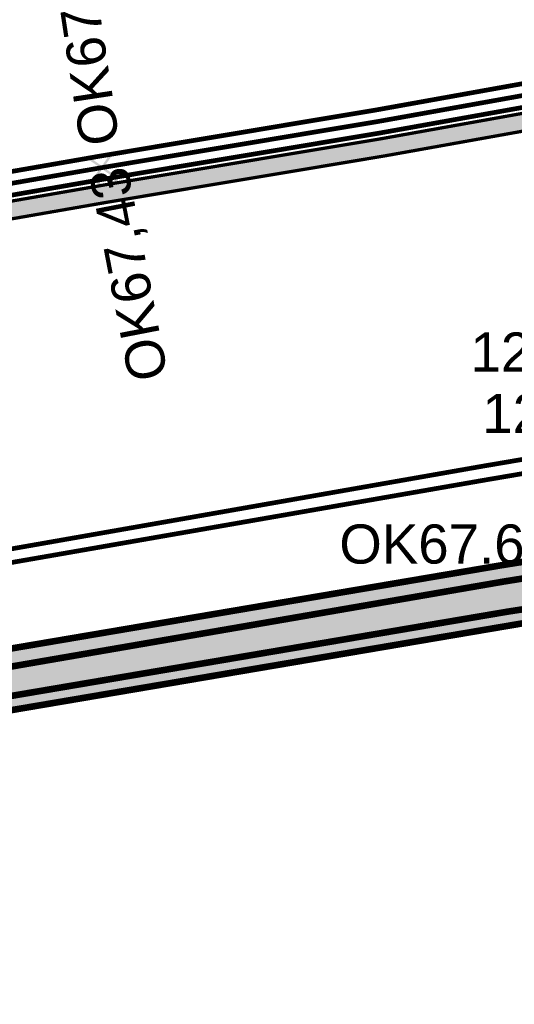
# Model space of a CAD drawing. Extents: x 454558 to 454682, y 5737288 to 5737467.
# Tile 4 of 12: x 454651 to 454662, y 5737288 to 5737309. Entities that reach past the tile are written whole.
import ezdxf

# ---------------------------------------------------------------- set-up
doc = ezdxf.new("R2010")
doc.units = 0
for name, color, linetype in [('Beschriftung_Bauteile_BH_BW_Kanal', 7, 'Continuous'), ('Leitungen_VN_(SWC)', 7, 'Continuous'), ('MSP_Leitungen', 7, 'Continuous'), ('NSP_Leitungen', 7, 'Continuous'), ('Schutzrohr', 7, 'Continuous'), ('Str_Höhenpunkte', 7, 'Continuous'), ('Str_Höhentexte', 7, 'Continuous'), ('Trassenflächen_Kanal', 7, 'Continuous'), ('Wärme_Beschriftung_Bauteile', 7, 'Continuous'), ('Wärme_Höhentexte', 7, 'Continuous')]:
    doc.layers.add(name, color=color, linetype=linetype)
doc.styles.add('TS[Beschriftung_Bauteile_BH_BW_Kanal[Arial_6_5_Regular__CW100_]]', font='ARIAL.TTF', dxfattribs={"height": 0.836965})
doc.styles.add('TS[Str_Höhentexte[Arial Narrow_6_5_Regular__CW100_]]', font='ARIALN.TTF', dxfattribs={"height": 0.836965})
doc.styles.add('TS[Wärme_Beschriftung_Bauteile[Arial_6_5_Regular__CW100_]]', font='ARIAL.TTF', dxfattribs={"height": 0.836965})
doc.styles.add('TS[Wärme_Höhentexte[Arial_6_5_Regular__CW100_]]', font='ARIAL.TTF', dxfattribs={"height": 0.836965})

# ---------------------------------------------------------------- blocks, each defined once
blk = doc.blocks.new('51')
at = {"true_color": 0x005ce6}
blk.add_hatch(color=195, dxfattribs=at).paths.add_polyline_path([(-1.46, -1.26), (-0.2, 0), (-1.46, 1.26), (-1.26, 1.46), (0, 0.2), (1.26, 1.46), (1.46, 1.26), (0.21, 0), (1.46, -1.25), (1.26, -1.46), (0, -0.2), (-1.26, -1.46)])
blk = doc.blocks.new('49')
at = {"true_color": 0xff0000}
blk.add_hatch(color=1, dxfattribs=at).paths.add_polyline_path([(-1.46, -1.26), (-0.2, 0), (-1.46, 1.26), (-1.26, 1.46), (0, 0.2), (1.26, 1.46), (1.46, 1.26), (0.21, 0), (1.46, -1.25), (1.26, -1.46), (0, -0.2), (-1.26, -1.46)])

msp = doc.modelspace()

# ---------------------------------------------------------------- hatches: boundary and pattern name
at = {"layer": 'Schutzrohr', "lineweight": 158, "true_color": 0xf5ca7a, "transparency": 33554687}
msp.add_hatch(color=101, dxfattribs=at).paths.add_polyline_path([(454658.999, 5737306.09), (454662.831, 5737306.777), (454665.302, 5737307.057), (454671.123, 5737306.126), (454677.2, 5737307.016), (454677.243, 5737306.643), (454671.12, 5737305.746), (454665.295, 5737306.679), (454662.885, 5737306.405), (454659.063, 5737305.721), (454653.153, 5737304.735), (454647.212, 5737303.702), (454641.297, 5737302.716), (454629.464, 5737300.65), (454617.567, 5737298.605), (454610.523, 5737297.491), (454608.413, 5737297.611), (454607.504, 5737297.832), (454606.655, 5737298.287), (454605.946, 5737298.939), (454605.42, 5737299.753), (454604.965, 5737301.223), (454604.797, 5737302.214), (454604.691, 5737304.028), (454604.498, 5737305.146), (454604.868, 5737305.21), (454605.064, 5737304.071), (454605.169, 5737302.265), (454605.331, 5737301.31), (454605.763, 5737299.913), (454606.235, 5737299.182), (454606.874, 5737298.595), (454607.639, 5737298.185), (454608.468, 5737297.983), (454610.504, 5737297.868), (454617.507, 5737298.975), (454629.398, 5737301.019), (454641.234, 5737303.086), (454647.149, 5737304.071), (454653.09, 5737305.104), (454658.999, 5737306.09)])
at = {"layer": 'Trassenflächen_Kanal', "lineweight": 158, "true_color": 0xd7c29e, "transparency": 33554687}
h = msp.add_hatch(color=141, dxfattribs=at)
h.paths.add_polyline_path([(454605.2866, 5737287.6958), (454603.9841, 5737287.5846), (454599.9919, 5737308.3479), (454601.2766, 5737308.5873), (454601.6197, 5737306.7669), (454605.2866, 5737287.6958)])
h.paths.add_polyline_path([(454624.7249, 5737289.3551), (454609.7656, 5737288.0781), (454636.3658, 5737292.6949), (454649.7281, 5737294.9617), (454656.4093, 5737296.0951), (454661.5513, 5737296.9674), (454662.4509, 5737297.1113), (454662.7009, 5737295.8433), (454661.7687, 5737295.6858), (454636.5856, 5737291.4137), (454624.7249, 5737289.3551)])

# ---------------------------------------------------------------- linework, layer by layer
at = {"layer": 'Leitungen_VN_(SWC)', "color": 1, "linetype": 'Continuous', "true_color": 0xff0000, "transparency": 33554687}
msp.add_lwpolyline([(454663.4984, 5737296.9247, 0.1411, 0.1411, 0), (454662.9392, 5737296.8347, 0.1411, 0.1411, 0), (454661.6143, 5737296.6214, 0.1411, 0.1411, 0), (454614.3421, 5737288.4688, 0.1411, 0.1411, 0)], format="xyseb", dxfattribs=at)
at = {"layer": 'Leitungen_VN_(SWC)', "color": 195, "linetype": 'Continuous', "true_color": 0x005ce6, "transparency": 33554687}
msp.add_lwpolyline([(454663.7139, 5737296.2871, 0.1411, 0.1411, 0), (454663.456, 5737296.2476, 0.1411, 0.1411, 0), (454661.7186, 5737295.9815, 0.1411, 0.1411, 0), (454636.5349, 5737291.7093, 0.1411, 0.1411, 0), (454621.273, 5737289.0604, 0.1411, 0.1411, 0)], format="xyseb", dxfattribs=at)
at = {"layer": 'MSP_Leitungen', "color": 1, "linetype": 'Continuous', "true_color": 0xff0000, "transparency": 33554687}
for points in [[(454617.407, 5737299.593, 0.1005, 0.1005, 0), (454623.328, 5737300.585, 0.1005, 0.1005, 0), (454629.288, 5737301.634, 0.1005, 0.1005, 0), (454635.164, 5737302.678, 0.1005, 0.1005, 0), (454641.129, 5737303.704, 0.1005, 0.1005, 0), (454647.044, 5737304.686, 0.1005, 0.1005, 0), (454652.985, 5737305.719, 0.1005, 0.1005, 0), (454658.891, 5737306.705, 0.1005, 0.1005, 0), (454662.741, 5737307.396, 0.1005, 0.1005, 0), (454665.315, 5737307.687, 0.1005, 0.1005, 0), (454671.128, 5737306.758, 0.1005, 0.1005, 0), (454676.71, 5737307.589, 0.1005, 0.1005, 0), (454677.949, 5737307.783, 0.1005, 0.1005, 0), (454678.8245, 5737307.907, 0.1005, 0.1005, 0)], [(454617.447, 5737299.346, 0.1005, 0.1005, 0), (454623.37, 5737300.339, 0.1005, 0.1005, 0), (454629.332, 5737301.388, 0.1005, 0.1005, 0), (454635.207, 5737302.432, 0.1005, 0.1005, 0), (454641.171, 5737303.457, 0.1005, 0.1005, 0), (454647.086, 5737304.44, 0.1005, 0.1005, 0), (454653.027, 5737305.473, 0.1005, 0.1005, 0), (454658.934, 5737306.459, 0.1005, 0.1005, 0), (454662.777, 5737307.148, 0.1005, 0.1005, 0), (454665.31, 5737307.435, 0.1005, 0.1005, 0), (454667.166, 5737307.156, 0.1005, 0.1005, 0), (454671.126, 5737306.505, 0.1005, 0.1005, 0), (454676.742, 5737307.341, 0.1005, 0.1005, 0), (454677.236, 5737307.396, 0.1005, 0.1005, 0), (454677.989, 5737307.536, 0.1005, 0.1005, 0), (454678.8616, 5737307.6595, 0.1005, 0.1005, 0)]]:
    msp.add_lwpolyline(points, format="xyseb", dxfattribs=at)
at = {"layer": 'MSP_Leitungen', "color": 65, "linetype": 'Continuous', "true_color": 0x897044, "transparency": 33554687}
for points in [[(454679.6439, 5737302.4408, 0.1005, 0.1005, 0), (454679.1666, 5737302.3435, 0.1005, 0.1005, 0), (454677.4108, 5737301.9854, 0.1005, 0.1005, 0), (454674.941, 5737301.417, 0.1005, 0.1005, 0), (454670.3041, 5737300.6362, 0.1005, 0.1005, 0), (454666.0733, 5737299.9239, 0.1005, 0.1005, 0), (454663.8604, 5737299.547, 0.1005, 0.1005, 0), (454661.1568, 5737299.0866, 0.1005, 0.1005, 0), (454646.6065, 5737296.5359, 0.1005, 0.1005, 0), (454614.6856, 5737290.9402, 0.1005, 0.1005, 0)], [(454679.6885, 5737302.1437, 0.1005, 0.1005, 0), (454679.2278, 5737302.0498, 0.1005, 0.1005, 0), (454677.4744, 5737301.6922, 0.1005, 0.1005, 0), (454674.9996, 5737301.1226, 0.1005, 0.1005, 0), (454670.3375, 5737300.3376, 0.1005, 0.1005, 0), (454666.1234, 5737299.6281, 0.1005, 0.1005, 0), (454663.9136, 5737299.2518, 0.1005, 0.1005, 0), (454661.206, 5737298.7907, 0.1005, 0.1005, 0), (454646.6632, 5737296.2592, 0.1005, 0.1005, 0), (454614.8179, 5737290.7063, 0.1005, 0.1005, 0)]]:
    msp.add_lwpolyline(points, format="xyseb", dxfattribs=at)
at = {"layer": 'NSP_Leitungen', "color": 195, "linetype": 'Continuous', "true_color": 0x005ce6, "transparency": 33554687}
msp.add_lwpolyline([(454678.8988, 5737307.4111, 0.1005, 0.1005, 0), (454676.823, 5737307.101, 0.1005, 0.1005, 0), (454671.124, 5737306.252, 0.1005, 0.1005, 0), (454667.127, 5737306.909, 0.1005, 0.1005, 0), (454665.305, 5737307.183, 0.1005, 0.1005, 0), (454662.813, 5737306.9, 0.1005, 0.1005, 0), (454658.977, 5737306.213, 0.1005, 0.1005, 0), (454653.069, 5737305.227, 0.1005, 0.1005, 0), (454647.128, 5737304.194, 0.1005, 0.1005, 0), (454641.213, 5737303.21, 0.1005, 0.1005, 0), (454635.25, 5737302.186, 0.1005, 0.1005, 0), (454629.376, 5737301.142, 0.1005, 0.1005, 0), (454623.412, 5737300.093, 0.1005, 0.1005, 0), (454617.487, 5737299.099, 0.1005, 0.1005, 0), (454610.497, 5737297.993, 0.1005, 0.1005, 0), (454608.487, 5737298.107, 0.1005, 0.1005, 0), (454607.684, 5737298.302, 0.1005, 0.1005, 0), (454606.947, 5737298.697, 0.1005, 0.1005, 0), (454606.332, 5737299.263, 0.1005, 0.1005, 0), (454605.878, 5737299.967, 0.1005, 0.1005, 0), (454605.453, 5737301.339, 0.1005, 0.1005, 0), (454605.295, 5737302.272, 0.1005, 0.1005, 0), (454605.319, 5737303.288, 0.1005, 0.1005, 0), (454605.188, 5737304.089, 0.1005, 0.1005, 0)], format="xyseb", dxfattribs=at)
at = {"layer": 'Schutzrohr', "color": 203, "linetype": 'Continuous', "true_color": 0x6e6e6e, "transparency": 33554687}
msp.add_lwpolyline([(454617.507, 5737298.975, 0.0706, 0.0706, 0), (454629.398, 5737301.019, 0.0706, 0.0706, 0), (454641.234, 5737303.086, 0.0706, 0.0706, 0), (454647.149, 5737304.071, 0.0706, 0.0706, 0), (454653.09, 5737305.104, 0.0706, 0.0706, 0), (454658.999, 5737306.09, 0.0706, 0.0706, 0), (454658.999, 5737306.09, 0.0706, 0.0706, 0), (454662.831, 5737306.777, 0.0706, 0.0706, 0), (454665.302, 5737307.057, 0.0706, 0.0706, 0), (454671.123, 5737306.126, 0.0706, 0.0706, 0), (454677.2, 5737307.016, 0.0706, 0.0706, 0), (454677.243, 5737306.643, 0.0706, 0.0706, 0), (454671.12, 5737305.746, 0.0706, 0.0706, 0), (454665.295, 5737306.679, 0.0706, 0.0706, 0), (454662.885, 5737306.405, 0.0706, 0.0706, 0), (454659.063, 5737305.721, 0.0706, 0.0706, 0), (454653.153, 5737304.735, 0.0706, 0.0706, 0), (454647.212, 5737303.702, 0.0706, 0.0706, 0), (454641.297, 5737302.716, 0.0706, 0.0706, 0), (454629.464, 5737300.65, 0.0706, 0.0706, 0), (454617.567, 5737298.605, 0.0706, 0.0706, 0)], format="xyseb", dxfattribs=at)
at = {"layer": 'Trassenflächen_Kanal', "color": 69, "linetype": 'Continuous', "true_color": 0x730000, "transparency": 33554687}
msp.add_lwpolyline([(454624.7249, 5737289.3551, 0.1411, 0.1411, 0), (454609.7656, 5737288.0781, 0.1411, 0.1411, 0), (454636.3658, 5737292.6949, 0.1411, 0.1411, 0), (454649.7281, 5737294.9617, 0.1411, 0.1411, 0), (454656.4093, 5737296.0951, 0.1411, 0.1411, 0), (454661.5513, 5737296.9674, 0.1411, 0.1411, 0), (454662.4509, 5737297.1113, 0.1411, 0.1411, 0), (454662.7009, 5737295.8433, 0.1411, 0.1411, 0), (454661.7687, 5737295.6858, 0.1411, 0.1411, 0), (454636.5856, 5737291.4137, 0.1411, 0.1411, 0), (454624.7249, 5737289.3551, 0.1411, 0.1411, 0)], format="xyseb", close=True, dxfattribs=at)

# ---------------------------------------------------------------- block references
at = {"layer": 'Str_Höhenpunkte', "color": 0, "transparency": 33554687, "xscale": 0.17638888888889, "yscale": 0.17638888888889, "zscale": 0.17638888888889}
for name, p, rotation in [('49', (454653.027, 5737305.473), 189.6701249), ('51', (454653.111, 5737304.981), 270)]:
    msp.add_blockref(name, p, dxfattribs=dict(at, rotation=rotation))

# ---------------------------------------------------------------- texts
at = {"layer": 'Beschriftung_Bauteile_BH_BW_Kanal', "color": 250, "true_color": 0x000000, "transparency": 33554687, "insert": (454658.104, 5737296.9948), "char_height": 0.836965, "attachment_point": 7, "style": 'TS[Beschriftung_Bauteile_BH_BW_Kanal[Arial_6_5_Regular__CW100_]]'}
msp.add_mtext('{\\fArial|b0|i0;OK67.62}', dxfattribs=at)
at = {"layer": 'Str_Höhentexte', "color": 1, "true_color": 0xff0000, "transparency": 33554687, "insert": (454653.5575, 5737306.0375), "char_height": 0.836965, "attachment_point": 7, "rotation": 98.61565, "style": 'TS[Str_Höhentexte[Arial Narrow_6_5_Regular__CW100_]]'}
msp.add_mtext('{\\fArial|b0|i0;OK67,90}', dxfattribs=at)
at = {"layer": 'Str_Höhentexte', "color": 195, "true_color": 0x005ce6, "transparency": 33554687, "insert": (454654.5963, 5737301.0343), "char_height": 0.836965, "attachment_point": 7, "rotation": 100.97224, "style": 'TS[Str_Höhentexte[Arial Narrow_6_5_Regular__CW100_]]'}
msp.add_mtext('{\\fArial|b0|i0;OK67,43}', dxfattribs=at)
at = {"layer": 'Wärme_Beschriftung_Bauteile', "color": 1, "true_color": 0xff0000, "transparency": 33554687, "insert": (454660.9103, 5737301.099), "char_height": 0.836965, "attachment_point": 7, "style": 'TS[Wärme_Beschriftung_Bauteile[Arial_6_5_Regular__CW100_]]'}
msp.add_mtext('{\\fArial|b0|i0;125/150}', dxfattribs=at)
at = {"layer": 'Wärme_Beschriftung_Bauteile', "color": 195, "true_color": 0x005ce6, "transparency": 33554687, "insert": (454661.1633, 5737299.7868), "char_height": 0.836965, "attachment_point": 7, "style": 'TS[Wärme_Beschriftung_Bauteile[Arial_6_5_Regular__CW100_]]'}
msp.add_mtext('{\\fArial|b0|i0;125/150}', dxfattribs=at)
at = {"layer": 'Wärme_Höhentexte', "color": 1, "true_color": 0xff0000, "transparency": 33554687, "insert": (454660.9103, 5737301.099), "char_height": 0.836965, "attachment_point": 7, "style": 'TS[Wärme_Höhentexte[Arial_6_5_Regular__CW100_]]'}
msp.add_mtext('{\\fArial|b0|i0;125/150}', dxfattribs=at)

doc.saveas('drawing.dxf')
